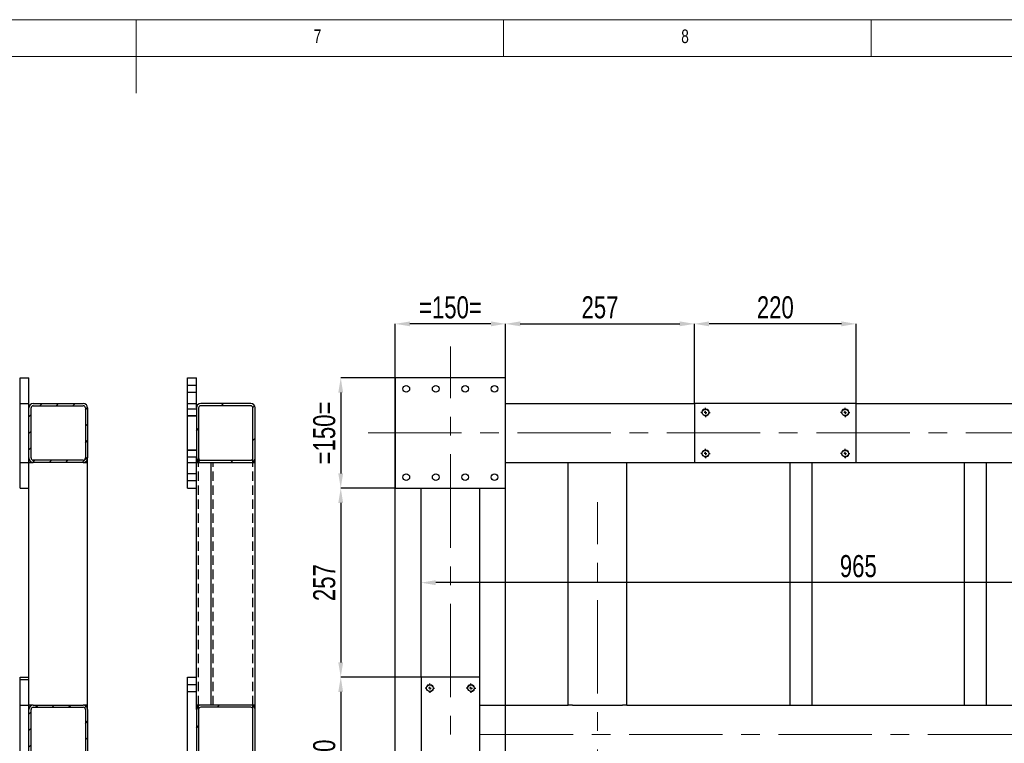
# Model space of a CAD drawing. Header units: millimetres. Extents: x 5 to 589, y 5 to 415.
# Tile 15 of 17: x 281 to 415, y 317 to 415. Entities that reach past the tile are written whole.
import ezdxf

# ---------------------------------------------------------------- set-up
doc = ezdxf.new("R2010")
doc.units = ezdxf.units.MM
doc.header["$PDSIZE"] = -1
doc.linetypes.add('CENTERX2', pattern=[20.32, 12.7, -2.54, 2.54, -2.54])
doc.linetypes.add('HIDDEN', pattern=[1.905, 1.27, -0.635])
for name, color, linetype in [('COTES', 1, 'Continuous'), ('NOTES', 6, 'Continuous'), ('TRAIT-FINS', 9, 'Continuous'), ('TRAIT-MIXTES', 3, 'CENTERX2'), ('TRAIT-TIRET', 2, 'HIDDEN')]:
    doc.layers.add(name, color=color, linetype=linetype)
doc.layers.add('TRAIT-FORT', color=4, linetype='Continuous', lineweight=25)
doc.styles.add('SLDTEXTSTYLE0', font='TXT', dxfattribs={"width": 0.75})
doc.dimstyles.new('SLDDIMSTYLE2', dxfattribs={"dimtxt": 3, "dimasz": 2, "dimexe": 0, "dimexo": 0.0625, "dimgap": 0.75, "dimtad": 1, "dimdec": 0, "dimlfac": 10, "dimrnd": 1e-09, "dimzin": 12, "dimdsep": 46, "dimtxsty": 'SLDTEXTSTYLE0', "dimsah": 1, "dimcen": 0.09, "dimadec": 0, "dimazin": 3, "dimtfac": 1, "dimtdec": 0, "dimtofl": 0, "dimtmove": 0, "dimatfit": 3, "dimfxl": 1, "dimfrac": 2, "dimtolj": 1, "dimtzin": 12, "dimarcsym": 0})
pattern_1 = [(45, (0, 0), (-13.4704, 13.4704), []), (45, (4.49, 2e-323), (-13.4704, 13.4704), []), (45, (8.98, 4e-323), (-13.4704, 13.4704), []), (45, (13.47, 6e-323), (-13.4704, 13.4704), [])]

# ---------------------------------------------------------------- blocks, each defined once
blk = doc.blocks.new('_D_27')
at = {"layer": 'COTES', "color": 0, "lineweight": -2, "transparency": 16777216}
for p, q in [((332.27, 190.36), (332.27, 373.64)), ((345.27, 373.64), (334.27, 373.64)), ((347.27, 190.36), (347.27, 373.64))]:
    blk.add_line(p, q, dxfattribs=at)
at = {"layer": 'COTES', "color": 0, "transparency": 16777216}
for points in [[(334.27, 373.97), (334.27, 373.31), (332.27, 373.64)], [(345.27, 373.97), (345.27, 373.31), (347.27, 373.64)]]:
    blk.add_solid(points, dxfattribs=at)
at = {"layer": 'Defpoints', "color": 0, "transparency": 16777216}
for p in [(332.27, 373.64), (332.27, 190.3), (347.27, 190.3)]:
    blk.add_point(p, dxfattribs=at)
at = {"layer": 'COTES', "color": 0, "transparency": 16777216, "insert": (339.77, 377.39), "char_height": 3, "attachment_point": 2, "style": 'SLDTEXTSTYLE0'}
blk.add_mtext('\\A1;=150=', dxfattribs=at)
blk = doc.blocks.new('_D_30')
at = {"layer": 'COTES', "color": 0, "lineweight": -2, "transparency": 16777216}
for p, q in [((372.97, 362.86), (372.97, 373.64)), ((392.97, 373.64), (374.97, 373.64)), ((394.97, 362.86), (394.97, 373.64))]:
    blk.add_line(p, q, dxfattribs=at)
at = {"layer": 'COTES', "color": 0, "transparency": 16777216}
for points in [[(374.97, 373.97), (374.97, 373.31), (372.97, 373.64)], [(392.97, 373.97), (392.97, 373.31), (394.97, 373.64)]]:
    blk.add_solid(points, dxfattribs=at)
at = {"layer": 'Defpoints', "color": 0, "transparency": 16777216}
for p in [(372.97, 373.64), (372.97, 362.8), (394.97, 362.8)]:
    blk.add_point(p, dxfattribs=at)
at = {"layer": 'COTES', "color": 0, "transparency": 16777216, "insert": (383.97, 377.39), "char_height": 3, "attachment_point": 2, "style": 'SLDTEXTSTYLE0'}
blk.add_mtext('\\A1;220', dxfattribs=at)
blk = doc.blocks.new('_D_35')
at = {"layer": 'COTES', "color": 0, "lineweight": -2, "transparency": 16777216}
for p, q in [((347.27, 366.36), (347.27, 373.64)), ((349.27, 373.64), (370.97, 373.64)), ((372.97, 362.86), (372.97, 373.64))]:
    blk.add_line(p, q, dxfattribs=at)
at = {"layer": 'COTES', "color": 0, "transparency": 16777216}
for points in [[(349.27, 373.97), (349.27, 373.31), (347.27, 373.64)], [(370.97, 373.97), (370.97, 373.31), (372.97, 373.64)]]:
    blk.add_solid(points, dxfattribs=at)
at = {"layer": 'Defpoints', "color": 0, "transparency": 16777216}
for p in [(372.97, 373.64), (347.27, 366.3), (372.97, 362.8)]:
    blk.add_point(p, dxfattribs=at)
at = {"layer": 'COTES', "color": 0, "transparency": 16777216, "insert": (360.12, 377.39), "char_height": 3, "attachment_point": 2, "style": 'SLDTEXTSTYLE0'}
blk.add_mtext('\\A1;257', dxfattribs=at)
blk = doc.blocks.new('_D_52')
at = {"layer": 'COTES', "color": 0, "lineweight": -2, "transparency": 16777216}
for p, q in [((335.71, 325.6), (324.85, 325.6)), ((324.85, 323.6), (324.85, 305.6)), ((335.71, 303.6), (324.85, 303.6))]:
    blk.add_line(p, q, dxfattribs=at)
at = {"layer": 'COTES', "color": 0, "transparency": 16777216}
for points in [[(324.52, 323.6), (325.18, 323.6), (324.85, 325.6)], [(324.52, 305.6), (325.18, 305.6), (324.85, 303.6)]]:
    blk.add_solid(points, dxfattribs=at)
at = {"layer": 'Defpoints', "color": 0, "transparency": 16777216}
for p in [(335.77, 325.6), (324.85, 303.6), (335.77, 303.6)]:
    blk.add_point(p, dxfattribs=at)
at = {"layer": 'COTES', "color": 0, "transparency": 16777216, "insert": (321.1, 314.6), "char_height": 3, "attachment_point": 2, "rotation": 90, "style": 'SLDTEXTSTYLE0'}
blk.add_mtext('\\A1;220', dxfattribs=at)
blk = doc.blocks.new('_D_53')
at = {"layer": 'COTES', "color": 0, "lineweight": -2, "transparency": 16777216}
for p, q in [((332.21, 366.3), (324.85, 366.3)), ((324.85, 364.3), (324.85, 353.3)), ((332.21, 351.3), (324.85, 351.3))]:
    blk.add_line(p, q, dxfattribs=at)
at = {"layer": 'COTES', "color": 0, "transparency": 16777216}
for points in [[(324.52, 364.3), (325.18, 364.3), (324.85, 366.3)], [(324.52, 353.3), (325.18, 353.3), (324.85, 351.3)]]:
    blk.add_solid(points, dxfattribs=at)
at = {"layer": 'Defpoints', "color": 0, "transparency": 16777216}
for p in [(332.27, 366.3), (324.85, 351.3), (332.27, 351.3)]:
    blk.add_point(p, dxfattribs=at)
at = {"layer": 'COTES', "color": 0, "transparency": 16777216, "insert": (321.1, 358.8), "char_height": 3, "attachment_point": 2, "rotation": 90, "style": 'SLDTEXTSTYLE0'}
blk.add_mtext('\\A1;=150=', dxfattribs=at)
blk = doc.blocks.new('_D_54')
at = {"layer": 'COTES', "color": 0, "lineweight": -2, "transparency": 16777216}
for p, q in [((332.21, 351.3), (324.85, 351.3)), ((324.85, 349.3), (324.85, 327.6)), ((335.71, 325.6), (324.85, 325.6))]:
    blk.add_line(p, q, dxfattribs=at)
at = {"layer": 'COTES', "color": 0, "transparency": 16777216}
for points in [[(324.52, 349.3), (325.18, 349.3), (324.85, 351.3)], [(324.52, 327.6), (325.18, 327.6), (324.85, 325.6)]]:
    blk.add_solid(points, dxfattribs=at)
at = {"layer": 'Defpoints', "color": 0, "transparency": 16777216}
for p in [(332.27, 351.3), (324.85, 325.6), (335.77, 325.6)]:
    blk.add_point(p, dxfattribs=at)
at = {"layer": 'COTES', "color": 0, "transparency": 16777216, "insert": (321.1, 338.45), "char_height": 3, "attachment_point": 2, "rotation": 90, "style": 'SLDTEXTSTYLE0'}
blk.add_mtext('\\A1;257', dxfattribs=at)
blk = doc.blocks.new('_D_59')
at = {"layer": 'COTES', "color": 0, "lineweight": -2, "transparency": 16777216}
for p, q in [((335.77, 325.66), (335.77, 338.45)), ((430.27, 338.45), (337.77, 338.45)), ((432.27, 325.36), (432.27, 338.45))]:
    blk.add_line(p, q, dxfattribs=at)
at = {"layer": 'COTES', "color": 0, "transparency": 16777216}
for points in [[(337.77, 338.78), (337.77, 338.11), (335.77, 338.45)], [(430.27, 338.78), (430.27, 338.11), (432.27, 338.45)]]:
    blk.add_solid(points, dxfattribs=at)
at = {"layer": 'Defpoints', "color": 0, "transparency": 16777216}
for p in [(335.77, 338.45), (335.77, 325.6), (432.27, 325.3)]:
    blk.add_point(p, dxfattribs=at)
at = {"layer": 'COTES', "color": 0, "transparency": 16777216, "insert": (395.26, 342.2), "char_height": 3, "attachment_point": 2, "style": 'SLDTEXTSTYLE0'}
blk.add_mtext('\\A1;965', dxfattribs=at)
blk = doc.blocks.new('SW_CENTERMARKSYMBOL_32')
at = {"layer": 'TRAIT-MIXTES', "color": 0}
for p, q in [((-0.4, 0), (-0.64, 0)), ((0, 0), (-0.2, 0)), ((0, 0.4), (0, 0.64)), ((0, 0), (0, 0.2)), ((0, 0), (0, -0.2)), ((0, 0), (0.2, 0)), ((0.4, 0), (0.64, 0)), ((0, -0.4), (0, -0.64))]:
    blk.add_line(p, q, dxfattribs=at)
blk = doc.blocks.new('SW_CENTERMARKSYMBOL_33')
at = {"layer": 'TRAIT-MIXTES', "color": 0}
for p, q in [((-0.4, 0), (-0.64, 0)), ((0, 0), (-0.2, 0)), ((0, 0.4), (0, 0.64)), ((0, 0), (0, 0.2)), ((0, 0), (0, -0.2)), ((0, 0), (0.2, 0)), ((0.4, 0), (0.64, 0)), ((0, -0.4), (0, -0.64))]:
    blk.add_line(p, q, dxfattribs=at)
blk = doc.blocks.new('SW_CENTERMARKSYMBOL_60')
at = {"layer": 'TRAIT-MIXTES', "color": 0}
for p, q in [((-0.4, 0), (-0.64, 0)), ((0, 0), (-0.2, 0)), ((0, 0.4), (0, 0.64)), ((0, 0), (0, 0.2)), ((0, 0), (0, -0.2)), ((0, 0), (0.2, 0)), ((0.4, 0), (0.64, 0)), ((0, -0.4), (0, -0.64))]:
    blk.add_line(p, q, dxfattribs=at)
blk = doc.blocks.new('SW_CENTERMARKSYMBOL_61')
at = {"layer": 'TRAIT-MIXTES', "color": 0}
for p, q in [((-0.4, 0), (-0.64, 0)), ((0, 0), (-0.2, 0)), ((0, 0.4), (0, 0.64)), ((0, 0), (0, 0.2)), ((0, 0), (0, -0.2)), ((0, 0), (0.2, 0)), ((0.4, 0), (0.64, 0)), ((0, -0.4), (0, -0.64))]:
    blk.add_line(p, q, dxfattribs=at)
blk = doc.blocks.new('SW_CENTERMARKSYMBOL_62')
at = {"layer": 'TRAIT-MIXTES', "color": 0}
for p, q in [((-0.4, 0), (-0.64, 0)), ((0, 0), (-0.2, 0)), ((0, 0.4), (0, 0.64)), ((0, 0), (0, 0.2)), ((0, 0), (0, -0.2)), ((0, 0), (0.2, 0)), ((0.4, 0), (0.64, 0)), ((0, -0.4), (0, -0.64))]:
    blk.add_line(p, q, dxfattribs=at)
blk = doc.blocks.new('SW_CENTERMARKSYMBOL_63')
at = {"layer": 'TRAIT-MIXTES', "color": 0}
for p, q in [((-0.4, 0), (-0.64, 0)), ((0, 0), (-0.2, 0)), ((0, 0.4), (0, 0.64)), ((0, 0), (0, 0.2)), ((0, 0), (0, -0.2)), ((0, 0), (0.2, 0)), ((0.4, 0), (0.64, 0)), ((0, -0.4), (0, -0.64))]:
    blk.add_line(p, q, dxfattribs=at)

msp = doc.modelspace()

# ---------------------------------------------------------------- hatches: boundary and pattern name
at = {"layer": 'TRAIT-FINS'}
h = msp.add_hatch(dxfattribs=at)
h.set_pattern_fill('ANSI31', color=256, scale=0.5, angle=3e-322, style=0)
edge = h.paths.add_edge_path(flags=0)
edge.add_arc((289.82, 355.4), 0.6, 270, 360)
edge.add_line((290.42, 355.4), (290.42, 362.2))
edge.add_arc((289.82, 362.2), 0.6, 0, 90)
edge.add_line((289.82, 362.8), (283.02, 362.8))
edge.add_arc((283.02, 362.2), 0.6, 90, 180)
edge.add_line((282.42, 362.2), (282.42, 355.4))
edge.add_arc((283.02, 355.4), 0.6, 180, 270)
edge.add_line((283.02, 354.8), (289.82, 354.8))
edge = h.paths.add_edge_path(flags=0)
edge.add_line((290.12, 362.2), (290.12, 355.4))
edge.add_arc((289.82, 355.4), 0.3, 270, 360, ccw=False)
edge.add_line((289.82, 355.1), (283.02, 355.1))
edge.add_arc((283.02, 355.4), 0.3, 180, 270, ccw=False)
edge.add_line((282.72, 355.4), (282.72, 362.2))
edge.add_arc((283.02, 362.2), 0.3, 90, 180, ccw=False)
edge.add_line((283.02, 362.5), (289.82, 362.5))
edge.add_arc((289.82, 362.2), 0.3, 0, 90, ccw=False)
h = msp.add_hatch(dxfattribs=at)
h.set_pattern_fill('DIN 201 ACIER ET FONTE', color=256, style=0, pattern_type=2)
h.set_pattern_definition(pattern_1)
edge = h.paths.add_edge_path(flags=0)
edge.add_line((305.81, 354.8), (312.61, 354.8))
edge.add_arc((312.61, 355.4), 0.6, 270, 360)
edge.add_line((313.21, 355.4), (313.21, 362.2))
edge.add_arc((312.61, 362.2), 0.6, 0, 90)
edge.add_line((312.61, 362.8), (305.81, 362.8))
edge.add_arc((305.81, 362.2), 0.6, 90, 180)
edge.add_line((305.21, 362.2), (305.21, 355.4))
edge.add_arc((305.81, 355.4), 0.6, 180, 270)
edge = h.paths.add_edge_path(flags=0)
edge.add_arc((312.61, 355.4), 0.3, 270, 360, ccw=False)
edge.add_line((312.61, 355.1), (305.81, 355.1))
edge.add_arc((305.81, 355.4), 0.3, 180, 270, ccw=False)
edge.add_line((305.51, 355.4), (305.51, 362.2))
edge.add_arc((305.81, 362.2), 0.3, 90, 180, ccw=False)
edge.add_line((305.81, 362.5), (312.61, 362.5))
edge.add_arc((312.61, 362.2), 0.3, 0, 90, ccw=False)
edge.add_line((312.91, 362.2), (312.91, 355.4))
h = msp.add_hatch(dxfattribs=at)
h.set_pattern_fill('ANSI31', color=256, scale=0.5, angle=3e-322, style=0)
edge = h.paths.add_edge_path(flags=0)
edge.add_arc((289.82, 314.4), 0.6, 270, 360)
edge.add_line((290.42, 314.4), (290.42, 321.2))
edge.add_arc((289.82, 321.2), 0.6, 0, 90)
edge.add_line((289.82, 321.8), (283.02, 321.8))
edge.add_arc((283.02, 321.2), 0.6, 90, 180)
edge.add_line((282.42, 321.2), (282.42, 314.4))
edge.add_arc((283.02, 314.4), 0.6, 180, 270)
edge.add_line((283.02, 313.8), (289.82, 313.8))
edge = h.paths.add_edge_path(flags=0)
edge.add_line((290.12, 321.2), (290.12, 314.4))
edge.add_arc((289.82, 314.4), 0.3, 270, 360, ccw=False)
edge.add_line((289.82, 314.1), (283.02, 314.1))
edge.add_arc((283.02, 314.4), 0.3, 180, 270, ccw=False)
edge.add_line((282.72, 314.4), (282.72, 321.2))
edge.add_arc((283.02, 321.2), 0.3, 90, 180, ccw=False)
edge.add_line((283.02, 321.5), (289.82, 321.5))
edge.add_arc((289.82, 321.2), 0.3, 0, 90, ccw=False)
h = msp.add_hatch(dxfattribs=at)
h.set_pattern_fill('DIN 201 ACIER ET FONTE', color=256, style=0, pattern_type=2)
h.set_pattern_definition(pattern_1)
edge = h.paths.add_edge_path(flags=0)
edge.add_line((305.81, 313.8), (312.61, 313.8))
edge.add_arc((312.61, 314.4), 0.6, 270, 360)
edge.add_line((313.21, 314.4), (313.21, 321.2))
edge.add_arc((312.61, 321.2), 0.6, 0, 90)
edge.add_line((312.61, 321.8), (305.81, 321.8))
edge.add_arc((305.81, 321.2), 0.6, 90, 180)
edge.add_line((305.21, 321.2), (305.21, 314.4))
edge.add_arc((305.81, 314.4), 0.6, 180, 270)
edge = h.paths.add_edge_path(flags=0)
edge.add_arc((312.61, 314.4), 0.3, 270, 360, ccw=False)
edge.add_line((312.61, 314.1), (305.81, 314.1))
edge.add_arc((305.81, 314.4), 0.3, 180, 270, ccw=False)
edge.add_line((305.51, 314.4), (305.51, 321.2))
edge.add_arc((305.81, 321.2), 0.3, 90, 180, ccw=False)
edge.add_line((305.81, 321.5), (312.61, 321.5))
edge.add_arc((312.61, 321.2), 0.3, 0, 90, ccw=False)
edge.add_line((312.91, 321.2), (312.91, 314.4))

# ---------------------------------------------------------------- linework, layer by layer
at = {"lineweight": 18}
for p, q in [((589, 415), (5, 415)), ((297, 415), (297, 405)), ((347, 410), (347, 415)), ((397, 415), (397, 410)), ((584, 410), (10, 410))]:
    msp.add_line(p, q, dxfattribs=at)
at = {"layer": 'TRAIT-FINS', "lineweight": 18}
for p, q in [((304.01, 362.1), (305.21, 362.1)), ((304.01, 362.1), (305.21, 362.1)), ((305.21, 361.1), (305.21, 362.1)), ((305.21, 361.1), (305.21, 362.1)), ((304.01, 361.1), (305.21, 361.1)), ((304.01, 361.1), (305.21, 361.1)), ((304.01, 356.5), (305.21, 356.5)), ((304.01, 356.5), (305.21, 356.5)), ((305.21, 355.5), (305.21, 356.5)), ((305.21, 355.5), (305.21, 356.5)), ((304.01, 355.5), (305.21, 355.5)), ((304.01, 355.5), (305.21, 355.5)), ((304.01, 324.6), (305.21, 324.6)), ((304.01, 324.6), (305.21, 324.6)), ((305.21, 323.6), (305.21, 324.6)), ((305.21, 323.6), (305.21, 324.6)), ((304.01, 323.6), (305.21, 323.6)), ((304.01, 323.6), (305.21, 323.6))]:
    msp.add_line(p, q, dxfattribs=at)
for centre in [(374.47, 361.6), (393.47, 361.6), (374.47, 356), (393.47, 356), (336.97, 324.1), (342.57, 324.1)]:
    msp.add_arc(centre, 0.5, 255, 195, dxfattribs=at)
at = {"layer": 'TRAIT-FORT', "lineweight": 25}
for p, q in [((281.22, 366.3), (282.42, 366.3)), ((281.22, 362.8), (281.22, 366.3)), ((282.42, 362.8), (282.42, 366.3)), ((304.01, 362.8), (304.01, 366.3)), ((304.01, 366.3), (305.21, 366.3)), ((305.21, 362.8), (305.21, 366.3)), ((332.27, 366.3), (332.27, 351.3)), ((347.27, 366.3), (332.27, 366.3)), ((347.27, 351.3), (347.27, 366.3)), ((281.22, 362.8), (282.42, 362.8)), ((281.22, 354.8), (281.22, 362.8)), ((282.42, 362.2), (282.42, 362.8)), ((282.42, 355.4), (282.42, 362.2)), ((282.72, 355.4), (282.72, 362.2)), ((283.02, 362.8), (289.82, 362.8)), ((283.02, 362.5), (289.82, 362.5)), ((290.12, 362.2), (290.12, 355.4)), ((290.42, 362.2), (290.42, 355.4)), ((304.01, 354.8), (304.01, 362.8)), ((304.01, 362.8), (305.21, 362.8)), ((305.21, 362.2), (305.21, 362.8)), ((305.21, 362.2), (305.21, 355.4)), ((305.51, 362.2), (305.51, 355.4)), ((312.61, 362.8), (305.81, 362.8)), ((312.61, 362.5), (305.81, 362.5)), ((312.91, 355.4), (312.91, 362.2)), ((313.21, 355.4), (313.21, 362.2)), ((347.27, 362.8), (372.97, 362.8)), ((394.97, 362.8), (372.97, 362.8)), ((372.97, 362.8), (372.97, 354.8)), ((394.97, 362.8), (430.57, 362.8)), ((394.97, 354.8), (394.97, 362.8)), ((282.42, 354.8), (282.42, 355.4)), ((289.82, 355.1), (283.02, 355.1)), ((290.42, 354.8), (290.42, 355.4)), ((305.21, 354.8), (305.21, 355.4)), ((305.81, 355.1), (312.61, 355.1)), ((313.21, 354.8), (313.21, 355.4)), ((281.22, 351.3), (281.22, 354.8)), ((281.22, 354.8), (282.42, 354.8)), ((282.42, 321.8), (282.42, 354.8)), ((282.42, 354.8), (283.02, 354.8)), ((289.82, 354.8), (283.02, 354.8)), ((289.82, 354.8), (290.42, 354.8)), ((290.42, 321.8), (290.42, 354.8)), ((304.01, 354.8), (305.21, 354.8)), ((304.01, 351.3), (304.01, 354.8)), ((305.21, 321.8), (305.21, 354.8)), ((305.21, 354.8), (305.81, 354.8)), ((305.81, 354.8), (312.61, 354.8)), ((307.21, 321.8), (307.21, 354.8)), ((312.61, 354.8), (313.21, 354.8)), ((313.21, 321.8), (313.21, 354.8)), ((347.27, 354.8), (355.77, 354.8)), ((355.77, 321.8), (355.77, 354.8)), ((355.77, 354.8), (356.37, 354.8)), ((356.37, 354.8), (363.17, 354.8)), ((363.17, 354.8), (363.77, 354.8)), ((363.77, 354.8), (372.97, 354.8)), ((363.77, 321.8), (363.77, 354.8)), ((372.97, 354.8), (394.97, 354.8)), ((385.99, 321.8), (385.99, 354.8)), ((388.99, 321.8), (388.99, 354.8)), ((394.97, 354.8), (430.57, 354.8)), ((409.71, 321.8), (409.71, 354.8)), ((412.71, 321.8), (412.71, 354.8)), ((281.22, 351.3), (282.42, 351.3)), ((304.01, 351.3), (305.21, 351.3)), ((332.27, 351.3), (347.27, 351.3)), ((335.77, 325.6), (335.77, 351.3)), ((343.77, 325.6), (343.77, 351.3)), ((281.22, 325.3), (281.22, 325.6)), ((281.22, 325.6), (282.42, 325.6)), ((304.01, 325.6), (305.21, 325.6)), ((304.01, 303.6), (304.01, 325.6)), ((335.77, 325.6), (335.77, 303.6)), ((343.77, 325.6), (335.77, 325.6)), ((343.77, 303.6), (343.77, 325.6)), ((281.22, 321.8), (281.22, 325.3)), ((281.22, 325.3), (282.42, 325.3)), ((281.22, 313.8), (281.22, 321.8)), ((281.22, 321.8), (282.42, 321.8)), ((283.02, 321.8), (282.42, 321.8)), ((282.42, 321.2), (282.42, 321.8)), ((283.02, 321.8), (289.82, 321.8)), ((283.02, 321.5), (289.82, 321.5)), ((290.42, 321.8), (289.82, 321.8)), ((290.42, 321.2), (290.42, 321.8)), ((305.81, 321.8), (305.21, 321.8)), ((305.21, 321.2), (305.21, 321.8)), ((312.61, 321.8), (305.81, 321.8)), ((312.61, 321.5), (305.81, 321.5)), ((313.21, 321.8), (312.61, 321.8)), ((313.21, 321.2), (313.21, 321.8)), ((343.77, 321.8), (355.77, 321.8)), ((356.37, 321.8), (355.77, 321.8)), ((356.37, 321.8), (363.17, 321.8)), ((363.77, 321.8), (363.17, 321.8)), ((363.77, 321.8), (432.27, 321.8)), ((282.42, 314.4), (282.42, 321.2)), ((282.72, 314.4), (282.72, 321.2)), ((290.12, 321.2), (290.12, 314.4)), ((290.42, 321.2), (290.42, 314.4)), ((305.21, 321.2), (305.21, 314.4)), ((305.51, 321.2), (305.51, 314.4)), ((312.91, 314.4), (312.91, 321.2)), ((313.21, 314.4), (313.21, 321.2))]:
    msp.add_line(p, q, dxfattribs=at)
for centre, radius in [((333.77, 364.8), 0.45), ((337.77, 364.8), 0.45), ((341.77, 364.8), 0.45), ((345.77, 364.8), 0.45), ((374.47, 361.6), 0.44), ((393.47, 361.6), 0.44), ((374.47, 356), 0.44), ((393.47, 356), 0.44), ((333.77, 352.8), 0.45), ((337.77, 352.8), 0.45), ((341.77, 352.8), 0.45), ((345.77, 352.8), 0.45), ((336.97, 324.1), 0.44), ((342.57, 324.1), 0.44)]:
    msp.add_circle(centre, radius, dxfattribs=at)
for centre, radius, start, end in [((283.02, 362.2), 0.6, 90, 180), ((283.02, 362.2), 0.3, 90, 180), ((289.82, 362.2), 0.6, 0, 90), ((289.82, 362.2), 0.3, 0, 90), ((305.81, 362.2), 0.6, 90, 180), ((305.81, 362.2), 0.3, 90, 180), ((312.61, 362.2), 0.6, 0, 90), ((312.61, 362.2), 0.3, 0, 90), ((283.02, 355.4), 0.6, 180, 270), ((283.02, 355.4), 0.3, 180, 270), ((289.82, 355.4), 0.6, 270, 0), ((289.82, 355.4), 0.3, 270, 0), ((305.81, 355.4), 0.6, 180, 270), ((305.81, 355.4), 0.3, 180, 270), ((312.61, 355.4), 0.6, 270, 0), ((312.61, 355.4), 0.3, 270, 0), ((283.02, 321.2), 0.6, 90, 180), ((283.02, 321.2), 0.3, 90, 180), ((289.82, 321.2), 0.6, 0, 90), ((289.82, 321.2), 0.3, 0, 90), ((305.81, 321.2), 0.6, 90, 180), ((305.81, 321.2), 0.3, 90, 180), ((312.61, 321.2), 0.6, 0, 90), ((312.61, 321.2), 0.3, 0, 90)]:
    msp.add_arc(centre, radius, start, end, dxfattribs=at)
at = {"layer": 'TRAIT-MIXTES', "lineweight": 18}
for p, q in [((339.77, 180.64), (339.77, 370.57)), ((328.59, 358.8), (567.77, 358.8)), ((359.77, 181.13), (359.77, 349.4)), ((343.77, 317.8), (416.86, 317.8))]:
    msp.add_line(p, q, dxfattribs=at)
at = {"layer": 'TRAIT-TIRET'}
for p, q in [((305.21, 365.25), (304.01, 365.25)), ((304.01, 364.35), (305.21, 364.35)), ((305.21, 362.04), (304.01, 362.04)), ((304.01, 361.16), (305.21, 361.16)), ((305.21, 356.44), (304.01, 356.44)), ((304.01, 355.56), (305.21, 355.56)), ((305.51, 354.8), (305.51, 355.4)), ((312.91, 354.8), (312.91, 355.4)), ((305.51, 321.8), (305.51, 354.8)), ((307.51, 321.8), (307.51, 354.8)), ((312.91, 321.8), (312.91, 354.8)), ((305.21, 353.25), (304.01, 353.25)), ((304.01, 352.35), (305.21, 352.35)), ((305.21, 324.54), (304.01, 324.54)), ((304.01, 323.66), (305.21, 323.66)), ((305.51, 321.2), (305.51, 321.8)), ((312.91, 321.2), (312.91, 321.8))]:
    msp.add_line(p, q, dxfattribs=at)

# ---------------------------------------------------------------- block references
at = {"layer": 'TRAIT-MIXTES'}
for name, p in [('SW_CENTERMARKSYMBOL_63', (374.47, 361.6)), ('SW_CENTERMARKSYMBOL_61', (393.47, 361.6)), ('SW_CENTERMARKSYMBOL_62', (374.47, 356)), ('SW_CENTERMARKSYMBOL_60', (393.47, 356)), ('SW_CENTERMARKSYMBOL_33', (336.97, 324.1)), ('SW_CENTERMARKSYMBOL_32', (342.57, 324.1))]:
    msp.add_blockref(name, p, dxfattribs=at)

# ---------------------------------------------------------------- texts
at = {"layer": 'NOTES', "char_height": 1.85, "attachment_point": 1, "style": 'SLDTEXTSTYLE0'}
for s, insert in [('7', (321.17, 413.67)), ('8', (371.17, 413.67))]:
    msp.add_mtext(s, dxfattribs=dict(at, insert=insert))

# ---------------------------------------------------------------- dimensions: what is measured, and where the dimension line sits
at = {"layer": 'COTES'}
dim = msp.add_linear_dim(base=(332.27, 373.64), p1=(347.27, 190.3), p2=(332.27, 190.3), text='=<>=', dimstyle='SLDDIMSTYLE2', dxfattribs=at)
dim.commit()
dim.dimension.update_dxf_attribs({"geometry": '_D_27', "text_midpoint": (339.77, 373.64), "dimtype": 160})
for base, p1, p2, picture, middle in [((372.97, 373.64), (347.27, 366.3), (372.97, 362.8), '_D_35', (360.12, 373.64)), ((372.97, 373.64), (394.97, 362.8), (372.97, 362.8), '_D_30', (383.97, 373.64)), ((335.77, 338.45), (432.27, 325.3), (335.77, 325.6), '_D_59', (395.26, 338.45))]:
    dim = msp.add_linear_dim(base=base, p1=p1, p2=p2, dimstyle='SLDDIMSTYLE2', dxfattribs=at)
    dim.commit()
    dim.dimension.update_dxf_attribs({"geometry": picture, "text_midpoint": middle, "dimtype": 160})
dim = msp.add_linear_dim(base=(324.85, 351.3), p1=(332.27, 366.3), p2=(332.27, 351.3), angle=90, text='=<>=', dimstyle='SLDDIMSTYLE2', dxfattribs=at)
dim.commit()
dim.dimension.update_dxf_attribs({"geometry": '_D_53', "text_midpoint": (324.85, 358.8), "dimtype": 160})
for base, p1, p2, picture, middle in [((324.85, 325.6), (332.27, 351.3), (335.77, 325.6), '_D_54', (324.85, 338.45)), ((324.85, 303.6), (335.77, 325.6), (335.77, 303.6), '_D_52', (324.85, 314.6))]:
    dim = msp.add_linear_dim(base=base, p1=p1, p2=p2, angle=90, dimstyle='SLDDIMSTYLE2', dxfattribs=at)
    dim.commit()
    dim.dimension.update_dxf_attribs({"geometry": picture, "text_midpoint": middle, "dimtype": 160})

doc.saveas('drawing.dxf')
